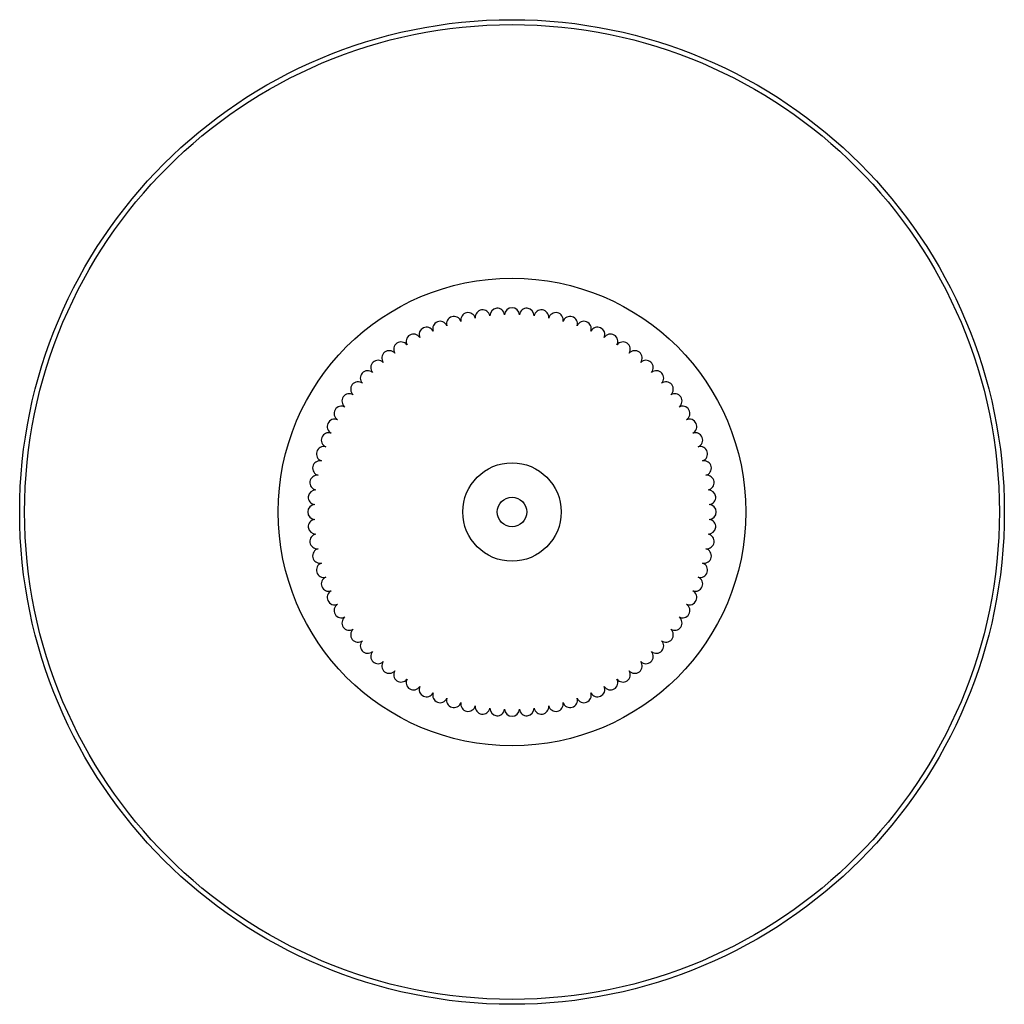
# Model space of a CAD drawing. Header units: millimetres. Extents: x -200 to 200, y -200 to 200.
import ezdxf

# ---------------------------------------------------------------- set-up
doc = ezdxf.new("R2010")
doc.units = ezdxf.units.MM

msp = doc.modelspace()

# ---------------------------------------------------------------- linework, layer by layer
at = {"color": 7, "linetype": 'Continuous', "lineweight": 25}
for radius in [200, 198, 95, 20, 6]:
    msp.add_circle((0, 0), radius, dxfattribs=at)
for centre, start, end in [((-17.8, 77.99), 15.08, 190.6343), ((-11.92, 79.11), 10.7943, 186.3486), ((-5.98, 79.78), 6.5085, 182.0629), ((0, 80), 2.2228, 177.7772), ((5.98, 79.78), 357.9371, 173.4915), ((11.92, 79.11), 353.6514, 169.2057), ((17.8, 77.99), 349.3657, 164.92), ((-29.23, 74.47), 23.6514, 199.2057), ((-23.58, 76.45), 19.3657, 194.92), ((23.58, 76.45), 345.08, 160.6343), ((29.23, 74.47), 340.7943, 156.3486), ((-40, 69.28), 32.2228, 207.7772), ((-34.71, 72.08), 27.9371, 203.4915), ((34.71, 72.08), 336.5085, 152.0629), ((40, 69.28), 332.2228, 147.7772), ((-45.07, 66.1), 36.5085, 212.0629), ((45.07, 66.1), 327.9371, 143.4915), ((-49.88, 62.55), 40.7943, 216.3486), ((49.88, 62.55), 323.6514, 139.2057), ((-54.41, 58.64), 45.08, 220.6343), ((54.41, 58.64), 319.3657, 134.92), ((-58.64, 54.41), 49.3657, 224.92), ((58.64, 54.41), 315.08, 130.6343), ((-62.55, 49.88), 53.6514, 229.2057), ((62.55, 49.88), 310.7943, 126.3486), ((-66.1, 45.07), 57.9371, 233.4915), ((66.1, 45.07), 306.5085, 122.0629), ((-69.28, 40), 62.2228, 237.7772), ((69.28, 40), 302.2228, 117.7772), ((-72.08, 34.71), 66.5085, 242.0629), ((72.08, 34.71), 297.9371, 113.4915), ((-74.47, 29.23), 70.7943, 246.3486), ((74.47, 29.23), 293.6514, 109.2057), ((-76.45, 23.58), 75.08, 250.6343), ((76.45, 23.58), 289.3657, 104.92), ((-77.99, 17.8), 79.3657, 254.92), ((77.99, 17.8), 285.08, 100.6343), ((-79.11, 11.92), 83.6514, 259.2057), ((79.11, 11.92), 280.7943, 96.3486), ((-79.78, 5.98), 87.9371, 263.4915), ((79.78, 5.98), 276.5085, 92.0629), ((-80, 0), 92.2228, 267.7772), ((80, 0), 272.2228, 87.7772), ((-79.78, -5.98), 96.5085, 272.0629), ((79.78, -5.98), 267.9371, 83.4915), ((-79.11, -11.92), 100.7943, 276.3486), ((79.11, -11.92), 263.6514, 79.2057), ((-77.99, -17.8), 105.08, 280.6343), ((77.99, -17.8), 259.3657, 74.92), ((-76.45, -23.58), 109.3657, 284.92), ((76.45, -23.58), 255.08, 70.6343), ((-74.47, -29.23), 113.6514, 289.2057), ((74.47, -29.23), 250.7943, 66.3486), ((-72.08, -34.71), 117.9371, 293.4915), ((72.08, -34.71), 246.5085, 62.0629), ((-69.28, -40), 122.2228, 297.7772), ((69.28, -40), 242.2228, 57.7772), ((-66.1, -45.07), 126.5085, 302.0629), ((66.1, -45.07), 237.9371, 53.4915), ((-62.55, -49.88), 130.7943, 306.3486), ((62.55, -49.88), 233.6514, 49.2057), ((-58.64, -54.41), 135.08, 310.6343), ((58.64, -54.41), 229.3657, 44.92), ((-54.41, -58.64), 139.3657, 314.92), ((54.41, -58.64), 225.08, 40.6343), ((-49.88, -62.55), 143.6514, 319.2057), ((49.88, -62.55), 220.7943, 36.3486), ((-45.07, -66.1), 147.9371, 323.4915), ((-40, -69.28), 152.2228, 327.7772), ((40, -69.28), 212.2228, 27.7772), ((45.07, -66.1), 216.5085, 32.0629), ((-34.71, -72.08), 156.5085, 332.0629), ((34.71, -72.08), 207.9371, 23.4915), ((-29.23, -74.47), 160.7943, 336.3486), ((-23.58, -76.45), 165.08, 340.6343), ((23.58, -76.45), 199.3657, 14.92), ((29.23, -74.47), 203.6514, 19.2057), ((-17.8, -77.99), 169.3657, 344.92), ((-11.92, -79.11), 173.6514, 349.2057), ((-5.98, -79.78), 177.9371, 353.4915), ((5.98, -79.78), 186.5085, 2.0629), ((11.92, -79.11), 190.7943, 6.3486), ((17.8, -77.99), 195.08, 10.6343), ((0, -80), 182.2228, 357.7772)]:
    msp.add_arc(centre, 3, start, end, dxfattribs=at)

doc.saveas('drawing.dxf')
